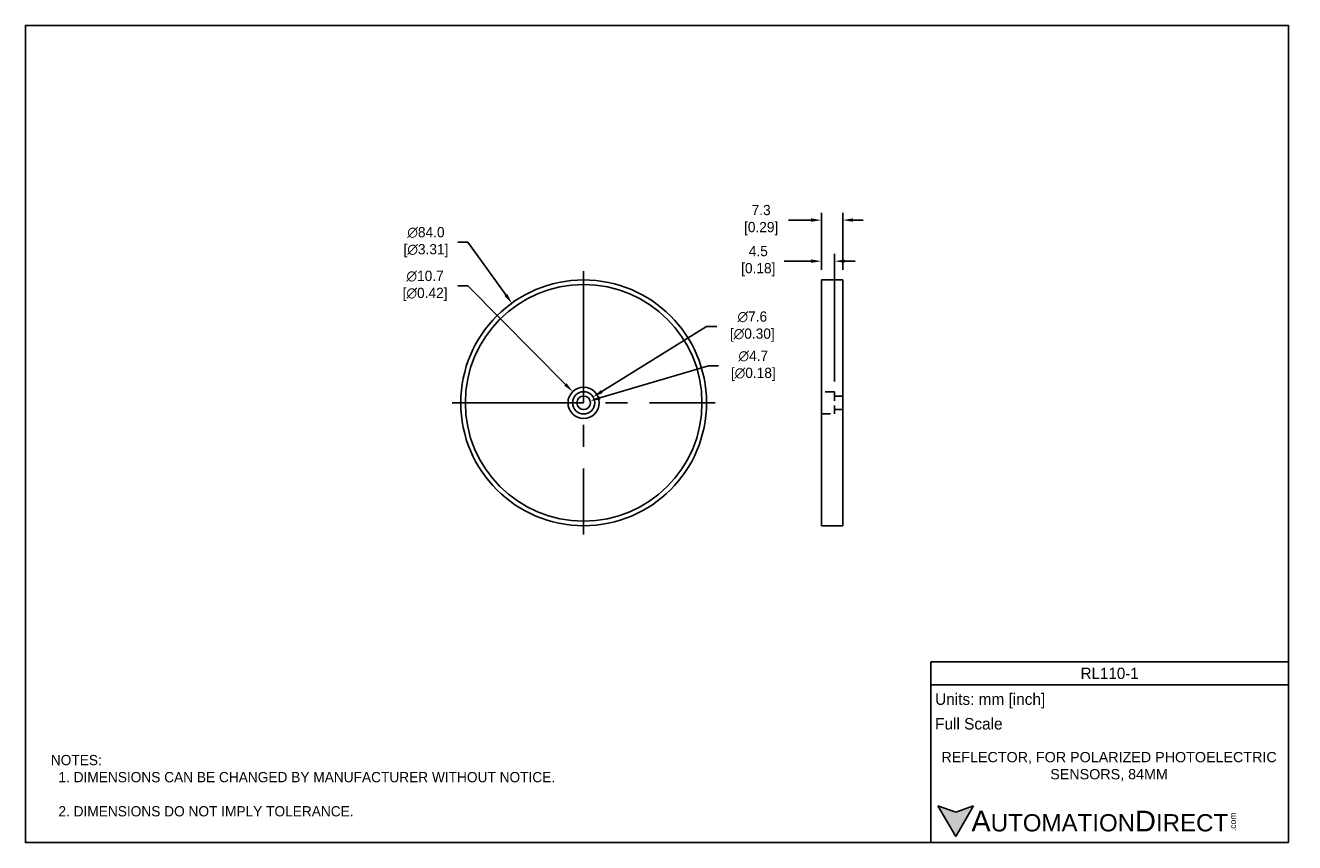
# Model space of a CAD drawing. Header units: inches. Extents: x -7 to 427, y -5 to 275.
import ezdxf

# ---------------------------------------------------------------- set-up
doc = ezdxf.new("R2010")
doc.units = ezdxf.units.IN
doc.header["$LTSCALE"] = 10
doc.header["$MEASUREMENT"] = 0
for name, pattern in [('CENTER2', [1.125, 0.75, -0.125, 0.125, -0.125]), ('HIDDEN', [1.905, 1.27, -0.635]), ('HIDDEN2', [0.1875, 0.125, -0.0625])]:
    doc.linetypes.add(name, pattern=pattern)
for name, color, linetype in [('CENTERLINE', 40, 'CENTER2'), ('DIMENSIONS', 140, 'Continuous'), ('HIDDEN', 102, 'HIDDEN2'), ('TEXT', 140, 'Continuous')]:
    doc.layers.add(name, color=color, linetype=linetype)
doc.styles.add('\\M+2ABAC\\M+2A6A11', font='txt')
doc.dimstyles.get("Standard").update_dxf_attribs({"dimtxt": 3.5, "dimasz": 3.5, "dimexe": 2.5, "dimexo": 3.5, "dimgap": 1, "dimtad": 0, "dimtih": 1, "dimtoh": 1, "dimdec": 1, "dimzin": 0, "dimdsep": 46, "dimtxsty": 'Standard', "dimcen": 0, "dimadec": 0, "dimazin": 0, "dimtfac": 1, "dimtdec": 1, "dimtofl": 0, "dimtmove": 0, "dimatfit": 3, "dimfxl": 0, "dimtolj": 1, "dimtzin": 0, "dimarcsym": 0})

# ---------------------------------------------------------------- blocks, each defined once
blk = doc.blocks.new('*D12')
at = {"layer": 'DEFPOINTS', "color": 0}
for p in [(159.43, 179.73), (208.54, 111.58)]:
    blk.add_point(p, dxfattribs=at)
at = {"layer": 'DIMENSIONS', "color": 0, "lineweight": -2}
for p, q in [((140.92, 200.56), (144.42, 200.56)), ((144.42, 200.56), (157.38, 182.57))]:
    blk.add_line(p, q, dxfattribs=at)
at = {"layer": 'DIMENSIONS', "color": 0}
blk.add_solid([(157.86, 182.91), (156.91, 182.23), (159.43, 179.73)], dxfattribs=at)
at = {"layer": 'DIMENSIONS', "color": 0, "insert": (129.42, 200.56), "char_height": 3.5, "attachment_point": 5}
blk.add_mtext('\\A1; ∅84.0\\P [∅3.31]', dxfattribs=at)
blk = doc.blocks.new('*D13')
at = {"layer": 'DEFPOINTS', "color": 0}
for p in [(180.22, 149.46), (187.75, 141.85)]:
    blk.add_point(p, dxfattribs=at)
at = {"layer": 'DIMENSIONS', "color": 0, "lineweight": -2}
for p, q in [((140.92, 185.63), (144.42, 185.63)), ((144.42, 185.63), (177.76, 151.95))]:
    blk.add_line(p, q, dxfattribs=at)
at = {"layer": 'DIMENSIONS', "color": 0}
blk.add_solid([(178.17, 152.36), (177.35, 151.54), (180.22, 149.46)], dxfattribs=at)
at = {"layer": 'DIMENSIONS', "color": 0, "insert": (129.13, 185.63), "char_height": 3.5, "attachment_point": 5}
blk.add_mtext('\\A1; ∅10.7\\P [∅0.42]', dxfattribs=at)
blk = doc.blocks.new('*D14')
at = {"layer": 'DEFPOINTS', "color": 0}
for p in [(187.22, 147.66), (180.76, 143.65)]:
    blk.add_point(p, dxfattribs=at)
at = {"layer": 'DIMENSIONS', "color": 0, "lineweight": -2}
for p, q in [((225.99, 171.71), (190.19, 149.5)), ((229.49, 171.71), (225.99, 171.71))]:
    blk.add_line(p, q, dxfattribs=at)
at = {"layer": 'DIMENSIONS', "color": 0}
blk.add_solid([(189.88, 150), (190.5, 149.01), (187.22, 147.66)], dxfattribs=at)
at = {"layer": 'DIMENSIONS', "color": 0, "insert": (240.99, 171.71), "char_height": 3.5, "attachment_point": 5}
blk.add_mtext('\\A1; ∅7.6\\P [∅0.30]', dxfattribs=at)
blk = doc.blocks.new('*D15')
at = {"layer": 'DEFPOINTS', "color": 0}
for p in [(181.76, 145), (186.22, 146.32)]:
    blk.add_point(p, dxfattribs=at)
at = {"layer": 'DIMENSIONS', "color": 0, "lineweight": -2}
for p, q in [((226.62, 158.3), (189.57, 147.31)), ((230.12, 158.3), (226.62, 158.3))]:
    blk.add_line(p, q, dxfattribs=at)
at = {"layer": 'DIMENSIONS', "color": 0}
blk.add_solid([(189.4, 147.87), (189.74, 146.75), (186.22, 146.32)], dxfattribs=at)
at = {"layer": 'DIMENSIONS', "color": 0, "insert": (241.33, 158.3), "char_height": 3.5, "attachment_point": 5}
blk.add_mtext('\\A1; ∅4.7\\P [∅0.18]', dxfattribs=at)
blk = doc.blocks.new('*D16')
at = {"layer": 'DEFPOINTS', "color": 0}
for p in [(265.25, 208.13), (265.25, 187.66), (272.55, 187.66)]:
    blk.add_point(p, dxfattribs=at)
at = {"layer": 'DIMENSIONS', "color": 0, "lineweight": -2}
for p, q in [((265.25, 191.16), (265.25, 210.63)), ((272.55, 191.16), (272.55, 210.63)), ((261.75, 208.13), (254.06, 208.13)), ((276.05, 208.13), (279.55, 208.13))]:
    blk.add_line(p, q, dxfattribs=at)
at = {"layer": 'DIMENSIONS', "color": 0}
for points in [[(261.75, 208.72), (261.75, 207.55), (265.25, 208.13)], [(276.05, 208.72), (276.05, 207.55), (272.55, 208.13)]]:
    blk.add_solid(points, dxfattribs=at)
at = {"layer": 'DIMENSIONS', "color": 0, "insert": (244.02, 208.13), "char_height": 3.5, "attachment_point": 5}
blk.add_mtext('\\A1; 7.3\\P [0.29]', dxfattribs=at)
blk = doc.blocks.new('*D17')
at = {"layer": 'DEFPOINTS', "color": 0}
for p in [(265.25, 194.09), (265.25, 187.66), (269.75, 149.46)]:
    blk.add_point(p, dxfattribs=at)
at = {"layer": 'DIMENSIONS', "color": 0, "lineweight": -2}
for p, q in [((265.25, 191.16), (265.25, 196.59)), ((269.75, 152.96), (269.75, 196.59)), ((261.75, 194.09), (252.5, 194.09)), ((273.25, 194.09), (276.75, 194.09))]:
    blk.add_line(p, q, dxfattribs=at)
at = {"layer": 'DIMENSIONS', "color": 0}
for points in [[(261.75, 194.67), (261.75, 193.51), (265.25, 194.09)], [(273.25, 194.67), (273.25, 193.51), (269.75, 194.09)]]:
    blk.add_solid(points, dxfattribs=at)
at = {"layer": 'DIMENSIONS', "color": 0, "insert": (243.04, 194.09), "char_height": 3.5, "attachment_point": 5}
blk.add_mtext('\\A1; 4.5\\P [0.18]', dxfattribs=at)

msp = doc.modelspace()

# ---------------------------------------------------------------- hatches: boundary and pattern name
at = {"layer": 'TEXT'}
msp.add_hatch(color=256, dxfattribs=at).paths.add_polyline_path([(311.18, -2.61), (317.25, 7.89), (311.18, 5.69), (305.12, 7.89)])

# ---------------------------------------------------------------- linework, layer by layer
at = {"color": 7, "linetype": 'Continuous'}
for p, q in [((272.55, 187.66), (265.25, 187.66)), ((265.25, 187.66), (265.25, 145.66)), ((272.55, 187.66), (272.55, 145.66)), ((265.25, 145.66), (265.25, 103.66)), ((272.55, 145.66), (272.55, 103.66)), ((265.25, 103.66), (272.55, 103.66))]:
    msp.add_line(p, q, dxfattribs=at)
at = {"color": 7, "linetype": 'HIDDEN'}
for p, q in [((265.35, 151.01), (265.25, 151.01)), ((265.25, 140.31), (265.35, 140.31))]:
    msp.add_line(p, q, dxfattribs=at)
at = {"color": 7, "linetype": 'Continuous'}
for radius in [42, 40.45, 5.35, 3.8, 2.33]:
    msp.add_circle((183.99, 145.66), radius, dxfattribs=at)
at = {"layer": 'CENTERLINE', "ltscale": 6}
for p, q in [((183.99, 190.66), (183.99, 100.66)), ((138.99, 145.66), (228.99, 145.66))]:
    msp.add_line(p, q, dxfattribs=at)
at = {"layer": 'DEFPOINTS'}
msp.add_lwpolyline([(424.94, -4.7), (-6.86, -4.7), (-6.86, 274.7), (424.94, 274.7)], close=True, dxfattribs=at)
at = {"layer": 'HIDDEN', "linetype": 'HIDDEN', "ltscale": 0.25}
for p, q in [((265.35, 186.11), (265.25, 186.11)), ((265.35, 105.21), (265.35, 186.11)), ((269.75, 149.46), (265.25, 149.46)), ((269.75, 149.46), (269.75, 141.86)), ((272.55, 147.98), (269.75, 147.98)), ((269.75, 143.33), (272.55, 143.33)), ((265.25, 141.86), (269.75, 141.86)), ((265.25, 105.21), (265.35, 105.21))]:
    msp.add_line(p, q, dxfattribs=at)
at = {"layer": 'TEXT'}
for p, q in [((302.68, 57.07), (424.94, 57.07)), ((302.68, -4.7), (302.68, 57.07)), ((424.94, 57.07), (424.94, -4.7)), ((302.68, 49.22), (424.94, 49.22)), ((311.18, -2.61), (305.12, 7.89)), ((305.12, 7.89), (311.18, 5.69)), ((311.18, -2.61), (317.25, 7.89)), ((317.25, 7.89), (311.18, 5.69)), ((424.94, -4.7), (302.68, -4.7))]:
    msp.add_line(p, q, dxfattribs=at)

# ---------------------------------------------------------------- texts
at = {"layer": 'DIMENSIONS', "char_height": 3.5}
for insert, attachment_point in [((98.61, 112.42), 6), ((130.2, 112.22), 4)]:
    msp.add_mtext('\\A1;', dxfattribs=dict(at, insert=insert, attachment_point=attachment_point))
at = {"layer": 'TEXT', "style": '\\M+2ABAC\\M+2A6A11'}
for s, insert, char_height, width, attachment_point in [('{\\H1.1078x;RL110-1}', (363.81, 53.15), 3.5, 122.2564, 5), ('{\\fArial|b0|i0|c0|p34;     \\H1.2x;A\\H0.8333x;UTOMATION\\H1.2x;D\\H0.8333x;IRECT}', (305.12, 2.63), 5.8906, 99.9641, 4)]:
    msp.add_mtext(s, dxfattribs=dict(at, insert=insert, char_height=char_height, width=width, attachment_point=attachment_point))
at = {"layer": 'TEXT'}
for s, insert, char_height, width, attachment_point in [(' Units: mm [inch]', (302.68, 43.76), 3.9271, 141.0618, 4), (' Full Scale', (302.68, 35.91), 3.9271, 140.6787, 4), ('{\\fArial|b0|i0|c0|p34;REFLECTOR, FOR POLARIZED PHOTOELECTRIC SENSORS, 84MM}', (363.6, 21.29), 3.5, 128.3121, 5)]:
    msp.add_mtext(s, dxfattribs=dict(at, insert=insert, char_height=char_height, width=width, attachment_point=attachment_point))
at = {"layer": 'TEXT', "insert": (1.84, 25.27), "char_height": 3.5, "attachment_point": 1}
msp.add_mtext_dynamic_manual_height_columns('NOTES:\\P  1. DIMENSIONS CAN BE CHANGED BY MANUFACTURER WITHOUT NOTICE.\\P  \\P  2. DIMENSIONS DO NOT IMPLY TOLERANCE.', width=279.7696, gutter_width=17.5, heights=[0], dxfattribs=at)
at = {"layer": 'TEXT', "insert": (404.9, -0.81), "char_height": 2.1206, "width": 6.2841, "attachment_point": 1, "rotation": 90, "style": '\\M+2ABAC\\M+2A6A11'}
msp.add_mtext('{\\fArial|b0|i0|c0|p34;.com}', dxfattribs=at)

# ---------------------------------------------------------------- dimensions: what is measured, and where the dimension line sits
at = {"layer": 'DIMENSIONS'}
for base, p1, picture, middle in [((265.25, 208.13), (272.55, 187.66), '*D16', (244.02, 208.13)), ((265.25, 194.09), (269.75, 149.46), '*D17', (243.04, 194.09))]:
    dim = msp.add_linear_dim(base=base, p1=p1, p2=(265.25, 187.66), text=' <>', dimstyle='Standard', override={"dimpost": '\\X'}, dxfattribs=at)
    dim.commit()
    dim.dimension.update_dxf_attribs({"geometry": picture, "text_midpoint": middle, "dimtype": 160})
for p1, p2, picture, middle in [((208.54, 111.58), (159.43, 179.73), '*D12', (129.42, 200.56)), ((187.75, 141.85), (180.22, 149.46), '*D13', (129.13, 185.63)), ((180.76, 143.65), (187.22, 147.66), '*D14', (240.99, 171.71)), ((181.76, 145), (186.22, 146.32), '*D15', (241.33, 158.3))]:
    dim = msp.add_diameter_dim_2p(p1=p1, p2=p2, text=' <>', dimstyle='Standard', override={"dimpost": '\\X'}, dxfattribs=at)
    dim.commit()
    dim.dimension.update_dxf_attribs({"geometry": picture, "text_midpoint": middle, "dimtype": 163})

doc.saveas('drawing.dxf')
